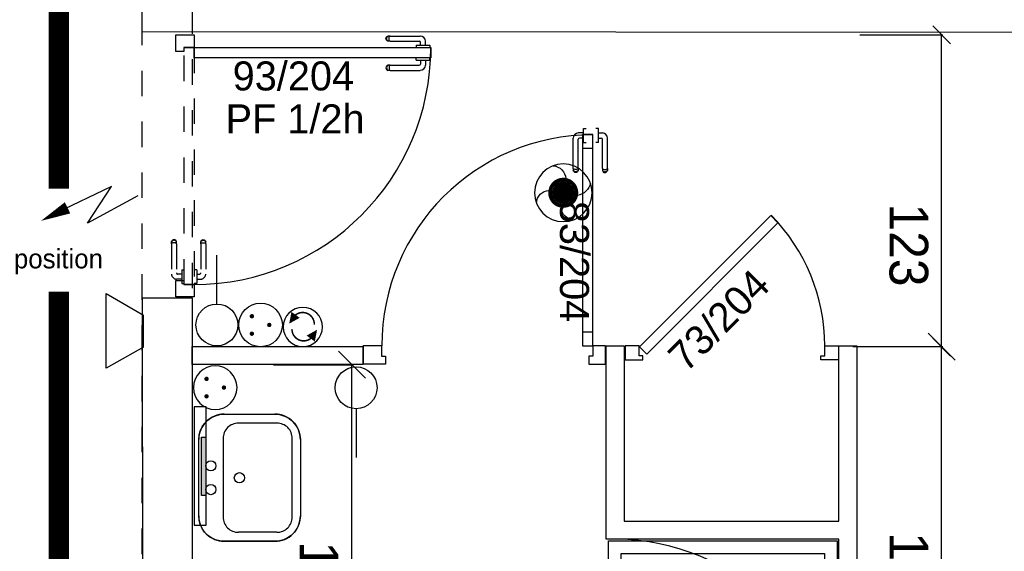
# Model space of a CAD drawing. Header units: millimetres. Extents: x -11.8 to 86.8, y 45.9 to 95.9.
# Tile 22 of 108: x 13.2 to 17.1, y 67.5 to 69.6. Entities that reach past the tile are written whole.
import ezdxf

# ---------------------------------------------------------------- set-up
doc = ezdxf.new("R2010")
doc.units = ezdxf.units.MM
doc.header["$MEASUREMENT"] = 0
for name, pattern in [('PC_DASH_1', [0.055556, 0.027778, -0.027778]), ('PC_DASH_2', [0.125, 0.055556, -0.069444]), ('PC_DASH_4', [0.125, 0.055556, -0.069444])]:
    doc.linetypes.add(name, pattern=pattern)
for name, color, linetype in [('Cfa', 1, 'Continuous'), ('CFO', 6, 'Continuous'), ('Structure etage', 7, 'Continuous')]:
    doc.layers.add(name, color=color, linetype=linetype)
doc.styles.get("Standard").update_dxf_attribs({"font": 'BKANT.TTF'})

# ---------------------------------------------------------------- blocks, each defined once
blk = doc.blocks.new('ALIM')
blk.add_lwpolyline([(0, 0), (0.598, 0.243), (0.283, -0.138), (0.938, 0.091)])
blk.add_lwpolyline([(0.801, 0.046, 0.14, 0, 0), (1.114, 0.158, 0, 0, 0)], format="xyseb")
blk = doc.blocks.new('INDIC')
for p, q in [((-0.3, 0.15), (0.3, 0.15)), ((-0.1315, -0.15), (-0.3, 0.15)), ((0.3, 0.15), (0.1272, -0.15)), ((-0.1315, -0.15), (0.1272, -0.15))]:
    blk.add_line(p, q)
blk = doc.blocks.new('SA')
blk.add_line((0.1176, 0.2603), (0.3651, 0.5078))
blk.add_circle((0.0116, 0.1542), 0.15)
blk = doc.blocks.new('PCEN')
at = {"const_width": 0.025}
for points in [[(-0.101, 0.359, 1), (-0.076, 0.359, 1)], [(0.099, 0.359, 1), (0.124, 0.359, 1)], [(-0.001, 0.159, 1), (0.024, 0.159, 1)]]:
    blk.add_lwpolyline(points, format="xyb", close=True, dxfattribs=at)
blk.add_circle((0.012, 0.259), 0.25)
blk = doc.blocks.new('PLATAB')
for p, q in [((-0.828, -0.277), (-0.828, 0.033)), ((-0.828, 0.033), (0.721, 0.033)), ((-0.437, 0.03), (-0.437, -0.088)), ((0.324, -0.088), (0.324, 0.03)), ((0.721, 0.033), (0.721, -0.277)), ((-0.437, -0.088), (0.324, -0.088)), ((0.721, -0.277), (-0.828, -0.277))]:
    blk.add_line(p, q)
blk.add_solid([(-0.441, 0.03), (0.321, 0.03), (-0.441, -0.088), (0.321, -0.088)])
blk = doc.blocks.new('AP0')
for points, const_width in [([(0.175, -0.06, -1), (-0.148, 0.06, -1)], 0.0492), ([(-0.06, 0, 1), (0.087, 0, 1)], 0.147)]:
    blk.add_lwpolyline(points, format="xyb", close=True, dxfattribs=dict(const_width=const_width))
blk.add_circle((0.014, 0), 0.378)
for centre, radius, start, end in [((0.153, 0.184), 0.169, 92.8345, 178.447), ((-0.154, 0.151), 0.188, 186.2032, 263.9565), ((0.189, -0.152), 0.183, 5.8298, 82.3782), ((-0.155, -0.154), 0.206, 281.5712, 350.6383)]:
    blk.add_arc(centre, radius, start, end)
blk = doc.blocks.new('SAT2')
for points in [[(-0.141, 0.0796, 0.1, 0, 0), (-0.0543, 0.1422, 0, 0, 0)], [(0.0922, -0.0695, 0.1, 0, 0), (0.0055, -0.1321, 0, 0, 0)]]:
    blk.add_lwpolyline(points, format="xyseb")
at = {"const_width": 0.015}
for points in [[(-0.0457, -0.1049, -0.806662), (-0.0992, 0.1135)], [(-0.0031, 0.115, -0.806662), (0.0504, -0.1034)]]:
    blk.add_lwpolyline(points, format="xyb", dxfattribs=at)
blk.add_circle((-0.0218, 0.0081), 0.1929)
blk = doc.blocks.new('PD_15887')
at = {"layer": 'Structure etage', "color": 0}
for p, q in [((14.5116, -27.2014), (14.5149, -27.2002)), ((14.5171, -27.2002), (14.5149, -27.2002)), ((14.5232, -27.2002), (14.5171, -27.2002)), ((14.5232, -27.2002), (14.6422, -27.2002)), ((14.5066, -27.2101), (14.5072, -27.2066)), ((14.5072, -27.2135), (14.5066, -27.2101)), ((14.5072, -27.2066), (14.509, -27.2036)), ((14.509, -27.2165), (14.5072, -27.2135)), ((14.509, -27.2036), (14.5116, -27.2014)), ((14.5116, -27.2187), (14.509, -27.2165)), ((14.5097, -27.2101), (14.5102, -27.2066)), ((14.5102, -27.2135), (14.5097, -27.2101)), ((14.5102, -27.2066), (14.5118, -27.2036)), ((14.5118, -27.2165), (14.5102, -27.2135)), ((14.5149, -27.2199), (14.5116, -27.2187)), ((14.5118, -27.2036), (14.5142, -27.2014)), ((14.5142, -27.2187), (14.5118, -27.2165)), ((14.5171, -27.2199), (14.5149, -27.2199)), ((14.5232, -27.2199), (14.5171, -27.2199)), ((14.519, -27.2101), (14.5193, -27.2066)), ((14.5193, -27.2135), (14.519, -27.2101)), ((14.5193, -27.2066), (14.5202, -27.2036)), ((14.5202, -27.2165), (14.5193, -27.2135)), ((14.5202, -27.2036), (14.5215, -27.2014)), ((14.5215, -27.2187), (14.5202, -27.2165)), ((14.5232, -27.2199), (14.6375, -27.2199)), ((14.6253, -27.2354), (14.627, -27.2354)), ((14.6253, -27.2354), (14.6253, -27.2355)), ((14.6253, -27.2355), (14.6253, -27.2454)), ((14.627, -27.2354), (14.6317, -27.2354)), ((14.6317, -27.2354), (14.6389, -27.2354)), ((14.6389, -27.2354), (14.6477, -27.2354)), ((14.6425, -27.2354), (14.6425, -27.2249)), ((14.6477, -27.2354), (14.6571, -27.2354)), ((14.6571, -27.2354), (14.6659, -27.2354)), ((14.6622, -27.2354), (14.6622, -27.2202)), ((14.6659, -27.2354), (14.6731, -27.2354)), ((14.6731, -27.2354), (14.6778, -27.2354)), ((14.6778, -27.2354), (14.6794, -27.2354)), ((14.6794, -27.2354), (14.6794, -27.2355)), ((14.6794, -27.2355), (14.6794, -27.2454)), ((14.6253, -27.2454), (14.6253, -27.2455)), ((14.6794, -27.2454), (14.6794, -27.2455))]:
    blk.add_line(p, q, dxfattribs=at)
for centre, radius in [((14.6422, -27.2202), 0.02), ((14.6375, -27.2249), 0.00501)]:
    blk.add_arc(centre, radius, 0, 90, dxfattribs=at)
blk = doc.blocks.new('PD_15888')
at = {"layer": 'Structure etage', "color": 0}
for p, q in [((14.5116, -27.3163), (14.509, -27.3186)), ((14.5149, -27.3151), (14.5116, -27.3163)), ((14.5142, -27.3163), (14.5118, -27.3186)), ((14.5171, -27.3151), (14.5149, -27.3151)), ((14.5232, -27.3151), (14.5171, -27.3151)), ((14.5215, -27.3163), (14.5202, -27.3186)), ((14.5232, -27.3151), (14.6375, -27.3151)), ((14.6253, -27.2846), (14.6253, -27.2845)), ((14.6253, -27.2944), (14.6253, -27.2846)), ((14.6253, -27.2945), (14.6253, -27.2944)), ((14.6253, -27.2945), (14.627, -27.2945)), ((14.627, -27.2945), (14.6317, -27.2945)), ((14.6317, -27.2945), (14.6389, -27.2945)), ((14.6389, -27.2945), (14.6477, -27.2945)), ((14.6425, -27.2945), (14.6425, -27.3101)), ((14.6477, -27.2945), (14.6571, -27.2945)), ((14.6571, -27.2945), (14.6659, -27.2945)), ((14.6622, -27.2945), (14.6622, -27.3148)), ((14.6659, -27.2945), (14.6731, -27.2945)), ((14.6731, -27.2945), (14.6778, -27.2945)), ((14.6778, -27.2945), (14.6794, -27.2945)), ((14.6794, -27.2846), (14.6794, -27.2845)), ((14.6794, -27.2944), (14.6794, -27.2846)), ((14.6794, -27.2945), (14.6794, -27.2944)), ((14.5072, -27.3216), (14.5066, -27.325)), ((14.5066, -27.325), (14.5072, -27.3284)), ((14.509, -27.3186), (14.5072, -27.3216)), ((14.5072, -27.3284), (14.509, -27.3314)), ((14.509, -27.3314), (14.5116, -27.3337)), ((14.5102, -27.3216), (14.5097, -27.325)), ((14.5097, -27.325), (14.5102, -27.3284)), ((14.5118, -27.3186), (14.5102, -27.3216)), ((14.5102, -27.3284), (14.5118, -27.3314)), ((14.5116, -27.3337), (14.5149, -27.3349)), ((14.5118, -27.3314), (14.5142, -27.3337)), ((14.5171, -27.3349), (14.5149, -27.3349)), ((14.5232, -27.3349), (14.5171, -27.3349)), ((14.5193, -27.3216), (14.519, -27.325)), ((14.519, -27.325), (14.5193, -27.3284)), ((14.5202, -27.3186), (14.5193, -27.3216)), ((14.5193, -27.3284), (14.5202, -27.3314)), ((14.5202, -27.3314), (14.5215, -27.3337)), ((14.5232, -27.3349), (14.6422, -27.3349))]:
    blk.add_line(p, q, dxfattribs=at)
for centre, radius in [((14.6375, -27.3101), 0.00501), ((14.6422, -27.3148), 0.02)]:
    blk.add_arc(centre, radius, 270, 0, dxfattribs=at)
blk = doc.blocks.new('PD_15886')
at = {"layer": 'Structure etage'}
for name in ['PD_15887', 'PD_15888']:
    blk.add_blockref(name, (0, 0), dxfattribs=at)
blk = doc.blocks.new('PD_15891')
at = {"layer": 'Structure etage', "color": 0, "linetype": 'PC_DASH_1'}
for p, q in [((13.7781, -28.0083), (13.7792, -28.0051)), ((13.7781, -28.0105), (13.7781, -28.0083)), ((13.7781, -28.0167), (13.7781, -28.0105)), ((13.7792, -28.0051), (13.7815, -28.0024)), ((13.7792, -28.0076), (13.7815, -28.0052)), ((13.7792, -28.015), (13.7815, -28.0136)), ((13.7815, -28.0024), (13.7845, -28.0007)), ((13.7815, -28.0052), (13.7845, -28.0037)), ((13.7815, -28.0136), (13.7845, -28.0127)), ((13.7845, -28.0007), (13.7879, -28.0001)), ((13.7845, -28.0037), (13.7879, -28.0031)), ((13.7845, -28.0127), (13.7879, -28.0124)), ((13.7879, -28.0001), (13.7913, -28.0007)), ((13.7879, -28.0031), (13.7913, -28.0037)), ((13.7879, -28.0124), (13.7913, -28.0127)), ((13.7913, -28.0007), (13.7944, -28.0024)), ((13.7913, -28.0037), (13.7944, -28.0052)), ((13.7913, -28.0127), (13.7944, -28.0136)), ((13.7944, -28.0024), (13.7966, -28.0051)), ((13.7944, -28.0052), (13.7966, -28.0076)), ((13.7944, -28.0136), (13.7966, -28.015)), ((13.7966, -28.0051), (13.7978, -28.0083)), ((13.7978, -28.0105), (13.7978, -28.0083)), ((13.7978, -28.0167), (13.7978, -28.0105)), ((13.7781, -28.0167), (13.7781, -28.131)), ((13.7978, -28.0167), (13.7978, -28.1357)), ((13.7526, -28.1188), (13.7525, -28.1188)), ((13.7624, -28.1188), (13.7526, -28.1188)), ((13.7625, -28.1188), (13.7624, -28.1188)), ((13.7625, -28.1188), (13.7625, -28.1204)), ((13.7625, -28.1204), (13.7625, -28.1251)), ((13.7625, -28.1251), (13.7625, -28.1323)), ((13.7625, -28.1323), (13.7625, -28.1411)), ((13.7625, -28.136), (13.773, -28.136)), ((13.7625, -28.1411), (13.7625, -28.1505)), ((13.7625, -28.1505), (13.7625, -28.1594)), ((13.7625, -28.1557), (13.7777, -28.1557)), ((13.7625, -28.1594), (13.7625, -28.1666)), ((13.7625, -28.1666), (13.7625, -28.1712)), ((13.7526, -28.1729), (13.7525, -28.1729)), ((13.7624, -28.1729), (13.7526, -28.1729)), ((13.7625, -28.1729), (13.7624, -28.1729)), ((13.7625, -28.1712), (13.7625, -28.1729))]:
    blk.add_line(p, q, dxfattribs=at)
for centre, radius in [((13.773, -28.131), 0.00501), ((13.7777, -28.1357), 0.02)]:
    blk.add_arc(centre, radius, 270, 0, dxfattribs=at)
blk = doc.blocks.new('PD_15892')
at = {"layer": 'Structure etage', "color": 0, "linetype": 'PC_DASH_1'}
for p, q in [((13.6643, -28.0051), (13.6631, -28.0083)), ((13.6631, -28.0105), (13.6631, -28.0083)), ((13.6631, -28.0167), (13.6631, -28.0105)), ((13.6666, -28.0024), (13.6643, -28.0051)), ((13.6666, -28.0052), (13.6643, -28.0076)), ((13.6666, -28.0136), (13.6643, -28.015)), ((13.6696, -28.0007), (13.6666, -28.0024)), ((13.6696, -28.0037), (13.6666, -28.0052)), ((13.6696, -28.0127), (13.6666, -28.0136)), ((13.673, -28.0001), (13.6696, -28.0007)), ((13.673, -28.0031), (13.6696, -28.0037)), ((13.673, -28.0124), (13.6696, -28.0127)), ((13.6764, -28.0007), (13.673, -28.0001)), ((13.6764, -28.0037), (13.673, -28.0031)), ((13.6764, -28.0127), (13.673, -28.0124)), ((13.6794, -28.0024), (13.6764, -28.0007)), ((13.6794, -28.0052), (13.6764, -28.0037)), ((13.6794, -28.0136), (13.6764, -28.0127)), ((13.6817, -28.0051), (13.6794, -28.0024)), ((13.6817, -28.0076), (13.6794, -28.0052)), ((13.6817, -28.015), (13.6794, -28.0136)), ((13.6829, -28.0083), (13.6817, -28.0051)), ((13.6829, -28.0105), (13.6829, -28.0083)), ((13.6829, -28.0167), (13.6829, -28.0105)), ((13.6631, -28.0167), (13.6631, -28.1357)), ((13.6829, -28.0167), (13.6829, -28.131)), ((13.7035, -28.1188), (13.7035, -28.1204)), ((13.7035, -28.1188), (13.7036, -28.1188)), ((13.7035, -28.1204), (13.7035, -28.1251)), ((13.7035, -28.1251), (13.7035, -28.1323)), ((13.7036, -28.1188), (13.7134, -28.1188)), ((13.7134, -28.1188), (13.7135, -28.1188)), ((13.7035, -28.1557), (13.6832, -28.1557)), ((13.7035, -28.136), (13.6879, -28.136)), ((13.7035, -28.1323), (13.7035, -28.1411)), ((13.7035, -28.1411), (13.7035, -28.1505)), ((13.7035, -28.1505), (13.7035, -28.1594)), ((13.7035, -28.1594), (13.7035, -28.1666)), ((13.7035, -28.1666), (13.7035, -28.1712)), ((13.7035, -28.1712), (13.7035, -28.1729)), ((13.7035, -28.1729), (13.7036, -28.1729)), ((13.7036, -28.1729), (13.7134, -28.1729)), ((13.7134, -28.1729), (13.7135, -28.1729))]:
    blk.add_line(p, q, dxfattribs=at)
for centre, radius in [((13.6879, -28.131), 0.00501), ((13.6832, -28.1357), 0.02)]:
    blk.add_arc(centre, radius, 180, 270, dxfattribs=at)
blk = doc.blocks.new('PD_15890')
at = {"layer": 'Structure etage'}
for name in ['PD_15892', 'PD_15891']:
    blk.add_blockref(name, (0, 0), dxfattribs=at)
blk = doc.blocks.new('PD_15889')
at = {"layer": 'Structure etage', "color": 0, "linetype": 'PC_DASH_1'}
blk.add_lwpolyline([(13.7525, -28.1769), (13.7125, -28.1769), (13.7125, -27.2456), (13.7525, -27.2456), (13.7525, -28.1769)], dxfattribs=at)
at = {"layer": 'Structure etage'}
blk.add_blockref('PD_15890', (0, 0), dxfattribs=at)
blk = doc.blocks.new('PD_15885')
at = {"layer": 'Structure etage', "color": 0}
for points in [[(13.7121, -27.2455), (13.7121, -27.2614), (13.68, -27.2614), (13.68, -27.1954), (13.7521, -27.1954), (13.7521, -27.2455), (13.7121, -27.2455)], [(14.6834, -27.2455), (14.6834, -27.2855), (13.7521, -27.2855), (13.7521, -27.2455), (14.6834, -27.2455)], [(13.68, -28.2253), (13.68, -28.1608), (13.7121, -28.1608), (13.7121, -28.1767), (13.7521, -28.1767), (13.7521, -28.2253), (13.68, -28.2253)]]:
    blk.add_lwpolyline(points, dxfattribs=at)
blk.add_arc((13.7521, -27.2455), 0.9313, 270, 0, dxfattribs=at)
at = {"layer": 'Structure etage'}
for name in ['PD_15886', 'PD_15889']:
    blk.add_blockref(name, (0, 0), dxfattribs=at)
blk = doc.blocks.new('PD_16647')
at = {"layer": 'Structure etage', "color": 0}
for p, q in [((16.6585, -27.1595), (16.7291, -27.23)), ((16.6938, -28.4235), (16.6938, -27.1948)), ((16.7291, -28.4588), (16.6585, -28.3882))]:
    blk.add_line(p, q, dxfattribs=at)
at = {"layer": 'Structure etage', "color": 0, "insert": (16.6409, -28.0216), "char_height": 0.152135, "width": 0.352778, "attachment_point": 2, "rotation": 270}
blk.add_mtext('{\\fHelvetica|b0|i0|c0|p0;\\W0.92;123}', dxfattribs=at)
blk = doc.blocks.new('PD_16646')
at = {"layer": 'Structure etage', "color": 0}
blk.add_line((16.3718, -27.1948), (16.6988, -27.1948), dxfattribs=at)
at = {"layer": 'Structure etage'}
blk.add_blockref('PD_16647', (0, 0), dxfattribs=at)
blk = doc.blocks.new('PD_16648')
at = {"layer": 'Structure etage', "color": 0}
for p, q in [((14.4213, -29.4905), (14.4514, -29.4905)), ((14.1322, -29.7835), (14.1322, -29.5603)), ((14.1581, -29.7676), (14.1581, -29.5771)), ((14.418, -29.8525), (14.4414, -29.8525))]:
    blk.add_line(p, q, dxfattribs=at)
for points in [[(14.1327, -29.783), (14.1764, -29.7951), (14.1894, -29.7994), (14.1875, -29.7989), (14.1991, -29.8038), (14.2416, -29.8196), (14.2852, -29.8324), (14.3295, -29.8421), (14.3743, -29.8487), (14.4195, -29.8522), (14.418, -29.852), (14.4414, -29.852), (14.4334, -29.8513), (14.4441, -29.8515), (14.4555, -29.8512), (14.4669, -29.8504), (14.4782, -29.8491), (14.4895, -29.8473), (14.5006, -29.8451), (14.5115, -29.8424), (14.5223, -29.8392), (14.5328, -29.8355), (14.5431, -29.8314), (14.5531, -29.8268), (14.5629, -29.8218), (14.5723, -29.8164), (14.5813, -29.8106), (14.59, -29.8044), (14.5982, -29.7979), (14.6061, -29.791), (14.6134, -29.7838), (14.6204, -29.7762), (14.6268, -29.7684), (14.6327, -29.7603), (14.6381, -29.752), (14.643, -29.7434), (14.6473, -29.7346), (14.6511, -29.7257), (14.6543, -29.7166), (14.6569, -29.7074), (14.6589, -29.6981), (14.6604, -29.6887), (14.6612, -29.6792), (14.6615, -29.6698), (14.6611, -29.6603), (14.6602, -29.6509), (14.6586, -29.6415), (14.6565, -29.6322), (14.6538, -29.623), (14.6505, -29.6139), (14.6466, -29.605), (14.6422, -29.5963), (14.6372, -29.5877), (14.6317, -29.5794), (14.6257, -29.5714), (14.6191, -29.5636), (14.6121, -29.5561), (14.6047, -29.549), (14.5967, -29.5421), (14.5884, -29.5356), (14.5797, -29.5295), (14.5706, -29.5238), (14.5611, -29.5185), (14.5513, -29.5136), (14.5413, -29.5091), (14.5309, -29.505), (14.5203, -29.5015), (14.5095, -29.4983), (14.4985, -29.4957), (14.4874, -29.4935), (14.4762, -29.4919), (14.4648, -29.4907), (14.4534, -29.49), (14.4514, -29.49), (14.4213, -29.49), (14.4195, -29.4895), (14.4043, -29.4903), (14.3592, -29.4948), (14.3145, -29.5025), (14.2704, -29.5132), (14.2272, -29.527), (14.1851, -29.5438), (14.1894, -29.5425), (14.146, -29.5556), (14.1327, -29.5589), (14.1322, -29.5598), (14.1322, -29.783)], [(14.1851, -29.5443), (14.2272, -29.5275), (14.2704, -29.5137), (14.3145, -29.503), (14.3592, -29.4953), (14.4043, -29.4908), (14.4195, -29.49)], [(14.4472, -29.5221), (14.3511, -29.5436), (14.2819, -29.5995), (14.2579, -29.6747), (14.2856, -29.7491), (14.3577, -29.8028), (14.4547, -29.8214)], [(14.4334, -29.8518), (14.5437, -29.8316), (14.6271, -29.7685), (14.6612, -29.6794), (14.6371, -29.588), (14.561, -29.5189), (14.4534, -29.4904)], [(14.458, -29.8215), (14.5623, -29.7881), (14.6241, -29.7134), (14.6215, -29.6239), (14.5554, -29.5516), (14.4493, -29.5221)], [(14.1894, -29.543), (14.146, -29.556), (14.1327, -29.5594)], [(14.2322, -29.5464), (14.1894, -29.5613), (14.1581, -29.5777)], [(14.4615, -29.5415), (14.3745, -29.5602), (14.3117, -29.6087), (14.29, -29.674), (14.3152, -29.7387), (14.3804, -29.7853), (14.4683, -29.8014)], [(14.4677, -29.8015), (14.5499, -29.7726), (14.5987, -29.7077), (14.5966, -29.63), (14.5445, -29.5671), (14.4608, -29.5415)], [(14.3927, -29.7174), (14.3605, -29.7109), (14.337, -29.6931), (14.3284, -29.6689), (14.337, -29.6447), (14.3605, -29.627), (14.3927, -29.6205)], [(14.1327, -29.7835), (14.1764, -29.7956), (14.1894, -29.7999)], [(14.2322, -29.7989), (14.1894, -29.784), (14.1581, -29.7676)], [(14.4195, -29.8527), (14.3743, -29.8492), (14.3295, -29.8426), (14.2852, -29.8329), (14.2416, -29.8201), (14.1991, -29.8043), (14.1875, -29.7994)]]:
    blk.add_lwpolyline(points, dxfattribs=at)
blk.add_arc((14.3854, -29.6689), 0.0484, 270, 90, dxfattribs=at)
blk = doc.blocks.new('PD_16650')
at = {"layer": 'Structure etage', "color": 0}
for p, q in [((15.3335, -27.564), (15.3334, -27.564)), ((15.3433, -27.564), (15.3335, -27.564)), ((15.3434, -27.564), (15.3433, -27.564)), ((15.3434, -27.5656), (15.3434, -27.564)), ((15.3434, -27.5703), (15.3434, -27.5656)), ((15.3434, -27.5775), (15.3434, -27.5703)), ((15.3434, -27.5863), (15.3434, -27.5775)), ((15.3434, -27.5811), (15.3586, -27.5811)), ((15.3434, -27.5957), (15.3434, -27.5863)), ((15.3335, -27.618), (15.3334, -27.618)), ((15.3433, -27.618), (15.3335, -27.618)), ((15.3434, -27.618), (15.3433, -27.618)), ((15.3434, -27.6045), (15.3434, -27.5957)), ((15.3434, -27.6009), (15.3539, -27.6009)), ((15.3434, -27.6117), (15.3434, -27.6045)), ((15.3434, -27.6164), (15.3434, -27.6117)), ((15.3434, -27.618), (15.3434, -27.6164)), ((15.3589, -27.7202), (15.3589, -27.6059)), ((15.3787, -27.7202), (15.3787, -27.6012)), ((15.3589, -27.7202), (15.3589, -27.7263)), ((15.3589, -27.7263), (15.3589, -27.7285)), ((15.3589, -27.7285), (15.3601, -27.7318)), ((15.3601, -27.7218), (15.3624, -27.7232)), ((15.3601, -27.7292), (15.3624, -27.7316)), ((15.3601, -27.7318), (15.3624, -27.7344)), ((15.3624, -27.7232), (15.3654, -27.7241)), ((15.3624, -27.7316), (15.3654, -27.7332)), ((15.3624, -27.7344), (15.3654, -27.7362)), ((15.3654, -27.7241), (15.3688, -27.7244)), ((15.3654, -27.7332), (15.3688, -27.7337)), ((15.3654, -27.7362), (15.3688, -27.7368)), ((15.3688, -27.7244), (15.3722, -27.7241)), ((15.3688, -27.7337), (15.3722, -27.7332)), ((15.3688, -27.7368), (15.3722, -27.7362)), ((15.3722, -27.7241), (15.3752, -27.7232)), ((15.3722, -27.7332), (15.3752, -27.7316)), ((15.3722, -27.7362), (15.3752, -27.7344)), ((15.3752, -27.7232), (15.3775, -27.7218)), ((15.3752, -27.7316), (15.3775, -27.7292)), ((15.3752, -27.7344), (15.3775, -27.7318)), ((15.3775, -27.7318), (15.3787, -27.7285)), ((15.3787, -27.7202), (15.3787, -27.7263)), ((15.3787, -27.7263), (15.3787, -27.7285))]:
    blk.add_line(p, q, dxfattribs=at)
for centre, radius in [((15.3586, -27.6012), 0.02), ((15.3539, -27.6059), 0.00501)]:
    blk.add_arc(centre, radius, 0, 90, dxfattribs=at)
blk = doc.blocks.new('PD_16651')
at = {"layer": 'Structure etage', "color": 0}
for p, q in [((15.2844, -27.5811), (15.264, -27.5811)), ((15.2844, -27.5656), (15.2844, -27.564)), ((15.2844, -27.564), (15.2845, -27.564)), ((15.2844, -27.5703), (15.2844, -27.5656)), ((15.2844, -27.5775), (15.2844, -27.5703)), ((15.2844, -27.5863), (15.2844, -27.5775)), ((15.2844, -27.5957), (15.2844, -27.5863)), ((15.2845, -27.564), (15.2943, -27.564)), ((15.2943, -27.564), (15.2944, -27.564)), ((15.244, -27.7202), (15.244, -27.6012)), ((15.2637, -27.7202), (15.2637, -27.6059)), ((15.2844, -27.6009), (15.2687, -27.6009)), ((15.2844, -27.6045), (15.2844, -27.5957)), ((15.2844, -27.6117), (15.2844, -27.6045)), ((15.2844, -27.6164), (15.2844, -27.6117)), ((15.2844, -27.618), (15.2844, -27.6164)), ((15.2844, -27.618), (15.2845, -27.618)), ((15.2845, -27.618), (15.2943, -27.618)), ((15.2943, -27.618), (15.2944, -27.618)), ((15.244, -27.7202), (15.244, -27.7263)), ((15.244, -27.7263), (15.244, -27.7285)), ((15.2452, -27.7318), (15.244, -27.7285)), ((15.2474, -27.7232), (15.2452, -27.7218)), ((15.2474, -27.7316), (15.2452, -27.7292)), ((15.2474, -27.7344), (15.2452, -27.7318)), ((15.2504, -27.7241), (15.2474, -27.7232)), ((15.2504, -27.7332), (15.2474, -27.7316)), ((15.2504, -27.7362), (15.2474, -27.7344)), ((15.2539, -27.7244), (15.2504, -27.7241)), ((15.2539, -27.7337), (15.2504, -27.7332)), ((15.2539, -27.7368), (15.2504, -27.7362)), ((15.2573, -27.7241), (15.2539, -27.7244)), ((15.2573, -27.7332), (15.2539, -27.7337)), ((15.2573, -27.7362), (15.2539, -27.7368)), ((15.2603, -27.7232), (15.2573, -27.7241)), ((15.2603, -27.7316), (15.2573, -27.7332)), ((15.2603, -27.7344), (15.2573, -27.7362)), ((15.2625, -27.7218), (15.2603, -27.7232)), ((15.2625, -27.7292), (15.2603, -27.7316)), ((15.2625, -27.7318), (15.2603, -27.7344)), ((15.2637, -27.7285), (15.2625, -27.7318)), ((15.2637, -27.7202), (15.2637, -27.7263)), ((15.2637, -27.7263), (15.2637, -27.7285))]:
    blk.add_line(p, q, dxfattribs=at)
for centre, radius in [((15.264, -27.6012), 0.02), ((15.2687, -27.6059), 0.00501)]:
    blk.add_arc(centre, radius, 90, 180, dxfattribs=at)
blk = doc.blocks.new('PD_16649')
at = {"layer": 'Structure etage'}
for name in ['PD_16651', 'PD_16650']:
    blk.add_blockref(name, (0, 0), dxfattribs=at)
blk = doc.blocks.new('PD_16653')
at = {"layer": 'Structure etage', "color": 0}
for p, q in [((14.4894, -28.4184), (14.4173, -28.4184)), ((14.4173, -28.4905), (14.4173, -28.4184)), ((14.5053, -28.4905), (14.4173, -28.4905))]:
    blk.add_line(p, q, dxfattribs=at)
blk.add_lwpolyline([(14.4894, -28.4184), (14.4894, -28.4585), (14.5053, -28.4585), (14.5053, -28.4905), (14.4894, -28.4905)], dxfattribs=at)
blk = doc.blocks.new('PD_16654')
at = {"layer": 'Structure etage', "color": 0}
for points in [[(15.2806, -27.6414), (15.3207, -27.6414), (15.3207, -27.5878), (15.2806, -27.5878), (15.2806, -27.6414)], [(15.2806, -28.4178), (15.3207, -28.4178), (15.3207, -28.3643), (15.2806, -28.3643), (15.2806, -28.4178)]]:
    blk.add_lwpolyline(points, dxfattribs=at)
blk = doc.blocks.new('PD_16652')
at = {"layer": 'Structure etage', "color": 0}
blk.add_line((15.3707, -28.4905), (15.3707, -28.4184), dxfattribs=at)
for points in [[(15.3207, -27.5874), (15.2806, -27.5874), (15.2806, -28.4184), (15.3207, -28.4184), (15.3207, -27.5874)], [(15.3207, -28.4585), (15.3048, -28.4585), (15.3048, -28.4905), (15.3707, -28.4905), (15.3707, -28.4184), (15.3207, -28.4184), (15.3207, -28.4585)]]:
    blk.add_lwpolyline(points, dxfattribs=at)
blk.add_arc((15.3207, -28.4184), 0.83, 90, 180, dxfattribs=at)
at = {"layer": 'Structure etage'}
for name in ['PD_16654', 'PD_16653']:
    blk.add_blockref(name, (0, 0), dxfattribs=at)
blk = doc.blocks.new('PD_16656')
at = {"layer": 'Structure etage', "color": 0}
for p, q in [((14.3201, -28.4393), (14.4259, -28.5451)), ((14.373, -30.0922), (14.373, -28.4922)), ((14.4259, -30.1451), (14.3201, -30.0393))]:
    blk.add_line(p, q, dxfattribs=at)
at = {"layer": 'Structure etage', "color": 0, "insert": (14.3201, -29.3594), "char_height": 0.152135, "width": 0.352778, "attachment_point": 2, "rotation": 270}
blk.add_mtext('{\\fArial|b0|i0|c0|p34;\\W0.98;160}', dxfattribs=at)
blk = doc.blocks.new('PD_16655')
at = {"layer": 'Structure etage', "color": 0}
for p, q in [((14.0641, -28.4922), (14.378, -28.4922)), ((14.4236, -30.0922), (14.368, -30.0922))]:
    blk.add_line(p, q, dxfattribs=at)
at = {"layer": 'Structure etage'}
blk.add_blockref('PD_16656', (0, 0), dxfattribs=at)
blk = doc.blocks.new('PD_16657')
at = {"layer": 'Structure etage', "color": 0}
for p, q in [((15.5196, -29.3212), (16.0313, -29.8329)), ((16.081, -29.8354), (15.8616, -29.3271)), ((16.1202, -29.8336), (16.1202, -29.3223)), ((16.123, -29.8306), (16.123, -29.3193)), ((16.0313, -29.8849), (15.523, -29.6655)), ((16.0296, -29.9241), (15.5182, -29.9241))]:
    blk.add_line(p, q, dxfattribs=at)
for points in [[(15.3826, -29.1841), (16.2826, -29.1841), (16.2826, -30.0841), (15.3826, -30.0841), (15.3826, -29.1841)], [(15.4326, -29.2341), (16.2326, -29.2341), (16.2326, -30.0341), (15.4326, -30.0341), (15.4326, -29.2341)]]:
    blk.add_lwpolyline(points, dxfattribs=at)
blk.add_circle((16.1215, -29.9226), 0.04, dxfattribs=at)
blk = doc.blocks.new('PD_16658')
at = {"layer": 'Structure etage', "color": 0}
for points in [[(16.0497, -27.9339), (16.0214, -27.9057), (15.5052, -28.4218), (15.5335, -28.4501), (16.0497, -27.9339)], [(15.4485, -28.4175), (15.4485, -28.4725), (15.5185, -28.4725), (15.5185, -28.4575), (15.5035, -28.4575), (15.5035, -28.4175), (15.4485, -28.4175)], [(16.2885, -28.4175), (16.2885, -28.4725), (16.2185, -28.4725), (16.2185, -28.4575), (16.2335, -28.4575), (16.2335, -28.4175), (16.2885, -28.4175)]]:
    blk.add_lwpolyline(points, dxfattribs=at)
blk.add_arc((15.5035, -28.4175), 0.73, 0, 44.6671, dxfattribs=at)
at = {"layer": 'Structure etage', "color": 0, "insert": (15.6077, -28.4459), "char_height": 0.114102, "width": 0.493889, "attachment_point": 1, "rotation": 45}
blk.add_mtext('{\\fArial|b0|i0|c0|p34;\\W0.98;73/204}', dxfattribs=at)
blk = doc.blocks.new('PD_16660')
at = {"layer": 'Structure etage', "color": 0}
for p, q in [((16.6409, -28.368), (16.7467, -28.4739)), ((16.6938, -30.0907), (16.6938, -28.421)), ((16.7467, -30.1436), (16.6409, -30.0378))]:
    blk.add_line(p, q, dxfattribs=at)
at = {"layer": 'Structure etage', "color": 0, "insert": (16.6409, -29.3231), "char_height": 0.152135, "width": 0.352778, "attachment_point": 2, "rotation": 270}
blk.add_mtext('{\\fArial|b0|i0|c0|p34;\\W0.98;167}', dxfattribs=at)
blk = doc.blocks.new('PD_16659')
at = {"layer": 'Structure etage', "color": 0}
for p, q in [((16.344, -28.421), (16.6988, -28.421)), ((16.7166, -30.0907), (16.6888, -30.0907))]:
    blk.add_line(p, q, dxfattribs=at)
at = {"layer": 'Structure etage'}
blk.add_blockref('PD_16660', (0, 0), dxfattribs=at)
blk = doc.blocks.new('PD_16661')
at = {"layer": 'Structure etage', "color": 0}
blk.add_lwpolyline([(15.3937, -30.069), (15.4012, -30.0756), (15.9986, -29.3935), (15.9914, -29.3865), (15.3937, -30.069)], dxfattribs=at)
blk.add_arc((15.3986, -30.0841), 0.9067, 49.0155, 91.5588, dxfattribs=at)
blk = doc.blocks.new('PD_16645')
at = {"layer": 'Structure etage', "color": 0}
for p, q in [((15.3739, -29.1775), (15.3738, -28.4175)), ((15.3738, -28.4175), (15.4438, -28.4175)), ((15.4438, -28.4175), (15.4439, -29.1075)), ((16.2898, -29.1076), (16.2897, -28.4175)), ((16.2897, -28.4175), (16.3597, -28.4175)), ((16.3597, -28.4175), (16.36, -30.0919)), ((15.4439, -29.1075), (16.2898, -29.1076)), ((16.2898, -29.1775), (15.3739, -29.1775)), ((16.2899, -30.0919), (16.2898, -29.1775))]:
    blk.add_line(p, q, dxfattribs=at)
blk.add_lwpolyline([(14.4173, -28.4208), (14.4173, -28.4908), (13.7444, -28.4912), (13.7444, -28.4212), (14.4173, -28.4208)], dxfattribs=at)
blk.add_point((14.1322, -29.6719), dxfattribs=at)
at = {"layer": 'Structure etage'}
for name in ['PD_16646', 'PD_16652', 'PD_16649', 'PD_16658', 'PD_16659', 'PD_16655', 'PD_16661', 'PD_16657', 'PD_16648']:
    blk.add_blockref(name, (0, 0), dxfattribs=at)
at = {"layer": 'Structure etage', "color": 0, "insert": (15.306, -27.8044), "char_height": 0.114102, "width": 0.529167, "attachment_point": 1, "rotation": 270}
blk.add_mtext('{\\fArial|b0|i0|c0|p34;\\W0.98; 83/204}', dxfattribs=at)
blk = doc.blocks.new('PD_16688')
at = {"layer": 'Structure etage', "color": 0}
for p, q in [((13.8702, -28.6866), (14.0702, -28.6866)), ((14.0782, -28.7221), (13.9262, -28.7221)), ((13.7701, -29.0866), (13.7702, -28.7866)), ((13.8662, -28.7821), (13.8661, -29.0911)), ((14.1381, -29.0912), (14.1382, -28.7821)), ((14.1702, -28.7867), (14.1701, -29.0866)), ((14.0781, -29.1511), (13.9261, -29.1511)), ((13.8701, -29.1866), (14.0701, -29.1866))]:
    blk.add_line(p, q, dxfattribs=at)
blk.add_lwpolyline([(13.8702, -28.6866), (14.0702, -28.6866), (14.0875, -28.6882), (14.1044, -28.6927), (14.1202, -28.7), (14.1345, -28.71), (14.1468, -28.7224), (14.1568, -28.7366), (14.1641, -28.7524), (14.1686, -28.7693), (14.1702, -28.7866), (14.1702, -28.7867), (14.1701, -29.0866), (14.1686, -29.104), (14.1641, -29.1208), (14.1567, -29.1366), (14.1467, -29.1509), (14.1344, -29.1632), (14.1201, -29.1732), (14.1043, -29.1806), (14.0874, -29.1851), (14.0701, -29.1866), (14.0701, -29.1866), (13.8701, -29.1866), (13.8527, -29.1851), (13.8359, -29.1806), (13.8201, -29.1732), (13.8058, -29.1632), (13.7935, -29.1509), (13.7835, -29.1366), (13.7761, -29.1208), (13.7716, -29.1039), (13.7701, -29.0866), (13.7701, -29.0866), (13.7702, -28.7866), (13.7717, -28.7692), (13.7762, -28.7524), (13.7836, -28.7366), (13.7936, -28.7223), (13.8059, -28.71), (13.8202, -28.7), (13.836, -28.6926), (13.8528, -28.6881), (13.8702, -28.6866), (13.8702, -28.6866)], dxfattribs=at)
for centre in [(13.8177, -28.8899), (13.9301, -28.9366), (13.8177, -28.9832)]:
    blk.add_circle(centre, 0.02, dxfattribs=at)
for centre, radius, start, end in [((13.8702, -28.7866), 0.1, 89.9886, 179.9889), ((14.0702, -28.7866), 0.1, 359.9886, 89.9889), ((13.9262, -28.7821), 0.06, 89.9886, 179.9889), ((14.0782, -28.7821), 0.06, 359.9886, 89.9889), ((13.8701, -29.0866), 0.1, 179.9886, 269.9889), ((13.9261, -29.0911), 0.06, 179.9886, 269.9889), ((14.0701, -29.0866), 0.1, 269.9892, 359.9895), ((14.0781, -29.0911), 0.06, 269.9892, 359.9894)]:
    blk.add_arc(centre, radius, start, end, dxfattribs=at)

msp = doc.modelspace()

# ---------------------------------------------------------------- linework, layer by layer
at = {"layer": 'CFO', "linetype": 'PC_DASH_2', "const_width": 0.08}
for points in [[(13.3989, 74.5035), (13.3989, 68.8989)], [(13.3989, 68.4935), (13.3989, 62.908)]]:
    msp.add_lwpolyline(points, dxfattribs=at)
at = {"layer": 'Structure etage', "color": 0, "linetype": 'PC_DASH_4'}
for p, q in [((13.727, 57.4623), (13.727, 77.7533)), ((13.9245, 57.5075), (13.9245, 77.7233))]:
    msp.add_line(p, q, dxfattribs=at)
at = {"layer": 'Structure etage', "color": 0}
for points in [[(19.3233, 69.5121), (19.3233, 69.6121), (13.7254, 69.6171), (13.7254, 69.5171), (19.3233, 69.5121)], [(13.727, 68.4676), (13.7277, 67.2999), (13.9216, 67.3001), (13.9252, 67.3001), (13.9244, 68.4677), (13.727, 68.4676)]]:
    msp.add_lwpolyline(points, dxfattribs=at)

# ---------------------------------------------------------------- block references
at = {"layer": 'Cfa', "xscale": 0.4900000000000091, "yscale": 0.4899999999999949, "zscale": 0.49, "rotation": 90}
msp.add_blockref('INDIC', (13.6587, 68.3397), dxfattribs=at)
at = {"layer": 'CFO', "linetype": 'Continuous', "rotation": 90}
for name, p, xscale, yscale, zscale in [('AP0', (15.3837, 68.8866), -0.3000000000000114, 0.2999999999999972, 0.3), ('SAT2', (14.3622, 68.3463), -0.4000000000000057, 0.4000000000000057, 0.4)]:
    msp.add_blockref(name, p, dxfattribs=dict(at, xscale=xscale, yscale=yscale, zscale=zscale))
at = {"layer": 'CFO'}
for name, p, xscale, yscale, zscale, rotation in [('ALIM', (13.7096, 68.8711), 0.3499221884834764, 0.3499221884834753, 0.3499221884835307, 186.4926860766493), ('PLATAB', (13.9731, 67.8241), -0.2999999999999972, 0.1500000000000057, 0.3, 270)]:
    msp.add_blockref(name, p, dxfattribs=dict(at, xscale=xscale, yscale=yscale, zscale=zscale, rotation=rotation))
at = {"layer": 'CFO', "lineweight": -3}
for name, p, xscale, yscale, zscale, rotation in [('SA', (14.076, 68.2986), 0.5488000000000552, 0.5487999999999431, 0.5488000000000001, 44.99999999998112), ('PCEN', (14.2815, 68.3589), 0.342999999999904, 0.342999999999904, 0.3430000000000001, 90), ('PCEN', (14.1031, 68.1205), -0.342999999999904, 0.342999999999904, 0.3430000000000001, 90), ('SA', (14.5133, 68.1803), 0.5488000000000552, 0.5487999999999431, 0.5488000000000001, 224.9999999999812)]:
    msp.add_blockref(name, p, dxfattribs=dict(at, xscale=xscale, yscale=yscale, zscale=zscale, rotation=rotation))
at = {"layer": 'Structure etage'}
for name in ['PD_16645', 'PD_15885', 'PD_16688']:
    msp.add_blockref(name, (0.1791, 96.6988), dxfattribs=at)

# ---------------------------------------------------------------- texts
at = {"layer": 'CFO', "insert": (12.7355, 68.6614), "char_height": 0.076068, "width": 1.005546, "attachment_point": 1}
msp.add_mtext('Voyant de position CCF\\P230V', dxfattribs=at)
at = {"layer": 'Structure etage', "color": 0, "attachment_point": 1}
for s, insert, char_height, width in [('{\\fArial Black|b0|i0|c0|p34;Dégagement\\P35,90m2\\H1.458X; }', (12.2107, 70.5199), 0.176205, 1.693333), ('{\\fArial|b0|i0|c0|p34;\\W0.98;93/204}', (14.0828, 69.399), 0.114102, 0.493889), ('{\\fArial|b0|i0|c0|p34;\\W0.98;PF 1/2h}', (14.0549, 69.2302), 0.114102, 0.564444)]:
    msp.add_mtext(s, dxfattribs=dict(at, insert=insert, char_height=char_height, width=width))

doc.saveas('drawing.dxf')
